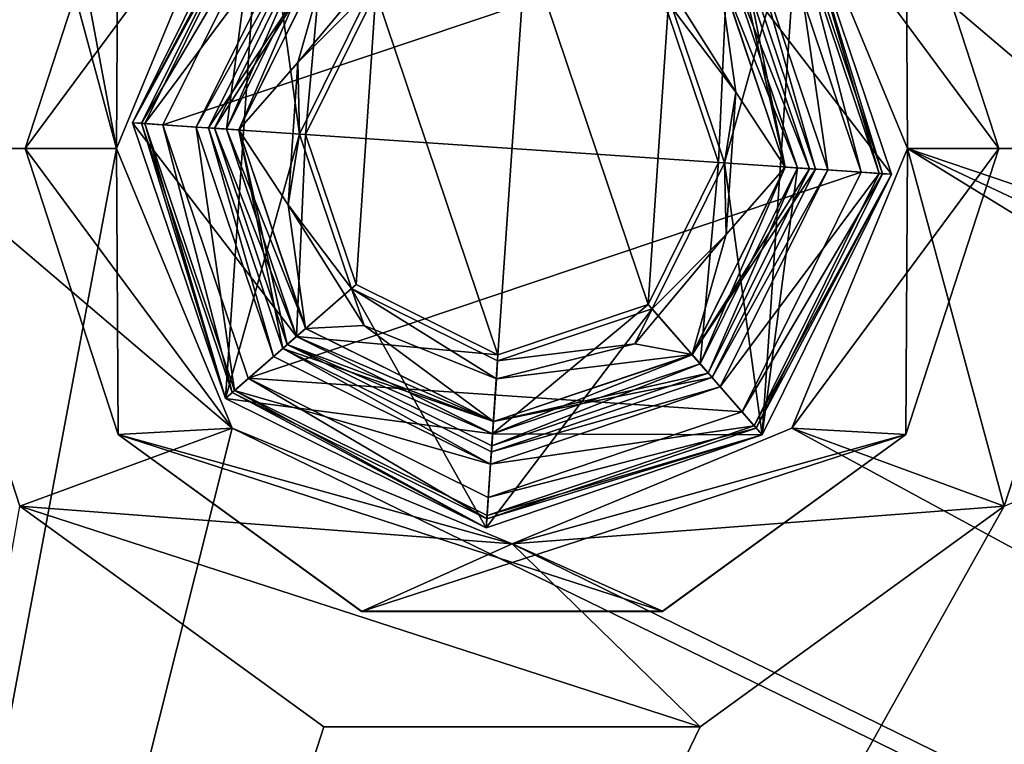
# Model space of a CAD drawing. Header units: millimetres. Extents: x -120 to 80, y -50 to 50.
# Tile 5 of 16: x -63 to -46, y -10 to 2. Entities that reach past the tile are written whole.
import ezdxf

# ---------------------------------------------------------------- set-up
doc = ezdxf.new("R2010")
doc.units = ezdxf.units.MM
doc.header["$LTSCALE"] = 65.185185
for name, color, linetype in [('18', 7, 'CONTINUOUS'), ('19', 7, 'CONTINUOUS'), ('20', 7, 'CONTINUOUS'), ('21', 7, 'CONTINUOUS'), ('22', 7, 'CONTINUOUS'), ('23', 7, 'CONTINUOUS'), ('24', 7, 'CONTINUOUS'), ('25', 7, 'CONTINUOUS'), ('26', 7, 'CONTINUOUS'), ('27', 7, 'CONTINUOUS'), ('28', 7, 'CONTINUOUS'), ('29', 7, 'CONTINUOUS'), ('30', 7, 'CONTINUOUS'), ('31', 7, 'CONTINUOUS'), ('32', 7, 'CONTINUOUS'), ('33', 7, 'CONTINUOUS'), ('34', 7, 'CONTINUOUS'), ('35', 7, 'CONTINUOUS'), ('36', 7, 'CONTINUOUS'), ('37', 7, 'CONTINUOUS'), ('38', 7, 'CONTINUOUS'), ('39', 7, 'CONTINUOUS'), ('40', 7, 'CONTINUOUS'), ('41', 7, 'CONTINUOUS'), ('42', 7, 'CONTINUOUS'), ('43', 7, 'CONTINUOUS'), ('44', 7, 'CONTINUOUS'), ('45', 7, 'CONTINUOUS'), ('46', 7, 'CONTINUOUS'), ('47', 7, 'CONTINUOUS'), ('48', 7, 'CONTINUOUS'), ('49', 7, 'CONTINUOUS'), ('52', 7, 'CONTINUOUS'), ('53', 7, 'CONTINUOUS'), ('59', 7, 'CONTINUOUS'), ('60', 7, 'CONTINUOUS'), ('61', 7, 'CONTINUOUS'), ('62', 7, 'CONTINUOUS'), ('63', 7, 'CONTINUOUS'), ('64', 7, 'CONTINUOUS'), ('65', 7, 'CONTINUOUS'), ('66', 7, 'CONTINUOUS'), ('67', 7, 'CONTINUOUS'), ('68', 7, 'CONTINUOUS'), ('98', 7, 'CONTINUOUS')]:
    doc.layers.add(name, color=color, linetype=linetype)

msp = doc.modelspace()

# ---------------------------------------------------------------- linework, layer by layer
at = {"layer": '18', "linetype": 'CONTINUOUS'}
for points in [[(-58.478, 4.558, 46), (-60.536, 0.41, 46), (-57.919, 3.918, 46), (-58.478, 4.558, 46)], [(-57.919, 3.918, 46), (-60.536, 0.41, 46), (-59.688, 0.353, 46), (-57.919, 3.918, 46)], [(-49.312, -0.353, 46), (-49.942, 3.978, 46), (-50.582, 3.419, 46), (-49.312, -0.353, 46)], [(-48.464, -0.41, 46), (-49.942, 3.978, 46), (-49.312, -0.353, 46), (-48.464, -0.41, 46)], [(-60.536, 0.41, 46), (-59.058, -3.978, 46), (-59.688, 0.353, 46), (-60.536, 0.41, 46)], [(-59.688, 0.353, 46), (-59.058, -3.978, 46), (-58.418, -3.419, 46), (-59.688, 0.353, 46)], [(-48.464, -0.41, 46), (-49.312, -0.353, 46), (-51.081, -3.918, 46), (-48.464, -0.41, 46)], [(-50.522, -4.558, 46), (-48.464, -0.41, 46), (-51.081, -3.918, 46), (-50.522, -4.558, 46)], [(-58.418, -3.419, 46), (-59.058, -3.978, 46), (-54.853, -5.188, 46), (-58.418, -3.419, 46)], [(-59.058, -3.978, 46), (-54.91, -6.036, 46), (-54.853, -5.188, 46), (-59.058, -3.978, 46)], [(-54.853, -5.188, 46), (-50.522, -4.558, 46), (-51.081, -3.918, 46), (-54.853, -5.188, 46)], [(-54.91, -6.036, 46), (-50.522, -4.558, 46), (-54.853, -5.188, 46), (-54.91, -6.036, 46)]]:
    msp.add_3dface(points, dxfattribs=at)
at = {"layer": '19', "linetype": 'CONTINUOUS'}
for points in [[(-57.788, 3.767, 21), (-59.488, 0.339, 21), (-57.461, 3.389, 21), (-57.788, 3.767, 21)], [(-57.461, 3.389, 21), (-59.488, 0.339, 21), (-58.99, 0.305, 21), (-57.461, 3.389, 21)], [(-50.01, -0.305, 21), (-50.733, 3.288, 21), (-51.108, 2.957, 21), (-50.01, -0.305, 21)], [(-49.512, -0.339, 21), (-50.733, 3.288, 21), (-50.01, -0.305, 21), (-49.512, -0.339, 21)], [(-59.488, 0.339, 21), (-58.267, -3.288, 21), (-58.99, 0.305, 21), (-59.488, 0.339, 21)], [(-58.99, 0.305, 21), (-58.267, -3.288, 21), (-57.892, -2.957, 21), (-58.99, 0.305, 21)], [(-51.539, -3.389, 21), (-49.512, -0.339, 21), (-50.01, -0.305, 21), (-51.539, -3.389, 21)], [(-51.212, -3.767, 21), (-49.512, -0.339, 21), (-51.539, -3.389, 21), (-51.212, -3.767, 21)], [(-58.267, -3.288, 21), (-54.805, -4.49, 21), (-57.892, -2.957, 21), (-58.267, -3.288, 21)], [(-58.267, -3.288, 21), (-54.839, -4.988, 21), (-54.805, -4.49, 21), (-58.267, -3.288, 21)], [(-54.805, -4.49, 21), (-51.212, -3.767, 21), (-51.539, -3.389, 21), (-54.805, -4.49, 21)], [(-54.839, -4.988, 21), (-51.212, -3.767, 21), (-54.805, -4.49, 21), (-54.839, -4.988, 21)]]:
    msp.add_3dface(points, dxfattribs=at)
at = {"layer": '20', "linetype": 'CONTINUOUS'}
for points in [[(-58.267, -3.288, 21), (-59.488, 0.339, 21), (-58.267, -3.288, 45.8), (-58.267, -3.288, 21)], [(-58.267, -3.288, 45.8), (-59.488, 0.339, 21), (-59.488, 0.339, 45.8), (-58.267, -3.288, 45.8)], [(-49.512, -0.339, 21), (-51.212, -3.767, 21), (-49.512, -0.339, 45.8), (-49.512, -0.339, 21)], [(-49.512, -0.339, 45.8), (-51.212, -3.767, 21), (-51.212, -3.767, 45.8), (-49.512, -0.339, 45.8)], [(-54.839, -4.988, 21), (-58.267, -3.288, 21), (-54.839, -4.988, 45.8), (-54.839, -4.988, 21)], [(-54.839, -4.988, 45.8), (-58.267, -3.288, 21), (-58.267, -3.288, 45.8), (-54.839, -4.988, 45.8)], [(-51.212, -3.767, 21), (-54.839, -4.988, 21), (-51.212, -3.767, 45.8), (-51.212, -3.767, 21)], [(-51.212, -3.767, 45.8), (-54.839, -4.988, 21), (-54.839, -4.988, 45.8), (-51.212, -3.767, 45.8)]]:
    msp.add_3dface(points, dxfattribs=at)
at = {"layer": '21', "linetype": 'CONTINUOUS'}
for points in [[(-59.488, 0.339, 21), (-57.788, 3.767, 21), (-59.488, 0.339, 45.8), (-59.488, 0.339, 21)], [(-59.488, 0.339, 45.8), (-57.788, 3.767, 21), (-57.788, 3.767, 45.8), (-59.488, 0.339, 45.8)], [(-50.733, 3.288, 21), (-49.512, -0.339, 21), (-50.733, 3.288, 45.8), (-50.733, 3.288, 21)], [(-49.512, -0.339, 21), (-49.512, -0.339, 45.8), (-50.733, 3.288, 45.8), (-49.512, -0.339, 21)]]:
    msp.add_3dface(points, dxfattribs=at)
at = {"layer": '22', "linetype": 'CONTINUOUS'}
for points in [[(-51.108, 2.957, 21), (-52.068, 2.91, 20.707), (-50.822, 0.925, 20.707), (-51.108, 2.957, 21)], [(-50.01, -0.305, 21), (-51.108, 2.957, 21), (-50.822, 0.925, 20.707), (-50.01, -0.305, 21)], [(-52.068, 2.91, 20.707), (-51.863, 2.301, 20), (-50.822, 0.925, 20.707), (-52.068, 2.91, 20.707)], [(-51.863, 2.301, 20), (-51.008, -0.237, 20), (-50.822, 0.925, 20.707), (-51.863, 2.301, 20)], [(-50.822, 0.925, 20.707), (-51.008, -0.237, 20), (-50.981, -1.414, 20.707), (-50.822, 0.925, 20.707)], [(-50.01, -0.305, 21), (-50.822, 0.925, 20.707), (-50.981, -1.414, 20.707), (-50.01, -0.305, 21)], [(-51.008, -0.237, 20), (-52.198, -2.637, 20), (-50.981, -1.414, 20.707), (-51.008, -0.237, 20)], [(-51.539, -3.389, 21), (-50.01, -0.305, 21), (-50.981, -1.414, 20.707), (-51.539, -3.389, 21)], [(-51.539, -3.389, 21), (-50.981, -1.414, 20.707), (-52.484, -3.213, 20.707), (-51.539, -3.389, 21)], [(-50.981, -1.414, 20.707), (-52.198, -2.637, 20), (-52.484, -3.213, 20.707), (-50.981, -1.414, 20.707)], [(-52.198, -2.637, 20), (-54.737, -3.492, 20), (-52.484, -3.213, 20.707), (-52.198, -2.637, 20)], [(-51.539, -3.389, 21), (-52.484, -3.213, 20.707), (-54.757, -3.784, 20.707), (-51.539, -3.389, 21)], [(-52.484, -3.213, 20.707), (-54.737, -3.492, 20), (-54.757, -3.784, 20.707), (-52.484, -3.213, 20.707)], [(-54.805, -4.49, 21), (-51.539, -3.389, 21), (-54.757, -3.784, 20.707), (-54.805, -4.49, 21)]]:
    msp.add_3dface(points, dxfattribs=at)
at = {"layer": '23', "linetype": 'CONTINUOUS'}
for points in [[(-57.461, 3.389, 21), (-58.99, 0.305, 21), (-58.019, 1.414, 20.707), (-57.461, 3.389, 21)], [(-57.461, 3.389, 21), (-58.019, 1.414, 20.707), (-56.516, 3.213, 20.707), (-57.461, 3.389, 21)], [(-58.019, 1.414, 20.707), (-56.802, 2.637, 20), (-56.516, 3.213, 20.707), (-58.019, 1.414, 20.707)], [(-57.992, 0.237, 20), (-56.802, 2.637, 20), (-58.019, 1.414, 20.707), (-57.992, 0.237, 20)], [(-58.99, 0.305, 21), (-58.178, -0.925, 20.707), (-58.019, 1.414, 20.707), (-58.99, 0.305, 21)], [(-58.178, -0.925, 20.707), (-57.992, 0.237, 20), (-58.019, 1.414, 20.707), (-58.178, -0.925, 20.707)], [(-58.99, 0.305, 21), (-57.892, -2.957, 21), (-58.178, -0.925, 20.707), (-58.99, 0.305, 21)], [(-57.137, -2.301, 20), (-57.992, 0.237, 20), (-58.178, -0.925, 20.707), (-57.137, -2.301, 20)], [(-57.892, -2.957, 21), (-56.932, -2.91, 20.707), (-58.178, -0.925, 20.707), (-57.892, -2.957, 21)], [(-56.932, -2.91, 20.707), (-57.137, -2.301, 20), (-58.178, -0.925, 20.707), (-56.932, -2.91, 20.707)], [(-54.757, -3.784, 20.707), (-54.737, -3.492, 20), (-57.137, -2.301, 20), (-54.757, -3.784, 20.707)], [(-54.757, -3.784, 20.707), (-57.137, -2.301, 20), (-56.932, -2.91, 20.707), (-54.757, -3.784, 20.707)], [(-57.892, -2.957, 21), (-54.805, -4.49, 21), (-56.932, -2.91, 20.707), (-57.892, -2.957, 21)], [(-54.805, -4.49, 21), (-54.757, -3.784, 20.707), (-56.932, -2.91, 20.707), (-54.805, -4.49, 21)]]:
    msp.add_3dface(points, dxfattribs=at)
at = {"layer": '24', "linetype": 'CONTINUOUS'}
for points in [[(-57.919, 3.918, 46), (-59.688, 0.353, 46), (-57.788, 3.767, 45.8), (-57.919, 3.918, 46)], [(-59.688, 0.353, 46), (-59.488, 0.339, 45.8), (-57.788, 3.767, 45.8), (-59.688, 0.353, 46)], [(-49.512, -0.339, 45.8), (-50.582, 3.419, 46), (-50.733, 3.288, 45.8), (-49.512, -0.339, 45.8)], [(-49.312, -0.353, 46), (-50.582, 3.419, 46), (-49.512, -0.339, 45.8), (-49.312, -0.353, 46)]]:
    msp.add_3dface(points, dxfattribs=at)
at = {"layer": '25', "linetype": 'CONTINUOUS'}
for points in [[(-59.688, 0.353, 46), (-58.418, -3.419, 46), (-59.488, 0.339, 45.8), (-59.688, 0.353, 46)], [(-58.418, -3.419, 46), (-58.267, -3.288, 45.8), (-59.488, 0.339, 45.8), (-58.418, -3.419, 46)], [(-49.312, -0.353, 46), (-49.512, -0.339, 45.8), (-51.212, -3.767, 45.8), (-49.312, -0.353, 46)], [(-51.081, -3.918, 46), (-49.312, -0.353, 46), (-51.212, -3.767, 45.8), (-51.081, -3.918, 46)], [(-58.418, -3.419, 46), (-54.853, -5.188, 46), (-58.267, -3.288, 45.8), (-58.418, -3.419, 46)], [(-54.853, -5.188, 46), (-54.839, -4.988, 45.8), (-58.267, -3.288, 45.8), (-54.853, -5.188, 46)], [(-51.081, -3.918, 46), (-51.212, -3.767, 45.8), (-54.839, -4.988, 45.8), (-51.081, -3.918, 46)], [(-54.853, -5.188, 46), (-51.081, -3.918, 46), (-54.839, -4.988, 45.8), (-54.853, -5.188, 46)]]:
    msp.add_3dface(points, dxfattribs=at)
at = {"layer": '26', "linetype": 'CONTINUOUS'}
for points in [[(-60.736, 0.424, 45.8), (-58.61, 4.709, 45.8), (-60.736, 0.424, 20), (-60.736, 0.424, 45.8)], [(-60.736, 0.424, 20), (-58.61, 4.709, 45.8), (-58.61, 4.709, 20), (-60.736, 0.424, 20)], [(-48.264, -0.424, 45.8), (-48.264, -0.424, 20), (-49.791, 4.11, 20), (-48.264, -0.424, 45.8)], [(-49.791, 4.11, 45.8), (-48.264, -0.424, 45.8), (-49.791, 4.11, 20), (-49.791, 4.11, 45.8)]]:
    msp.add_3dface(points, dxfattribs=at)
at = {"layer": '27', "linetype": 'CONTINUOUS'}
for points in [[(-60.736, 0.424, 45.8), (-60.736, 0.424, 20), (-59.209, -4.11, 20), (-60.736, 0.424, 45.8)], [(-59.209, -4.11, 45.8), (-60.736, 0.424, 45.8), (-59.209, -4.11, 20), (-59.209, -4.11, 45.8)], [(-48.264, -0.424, 20), (-48.264, -0.424, 45.8), (-50.39, -4.709, 45.8), (-48.264, -0.424, 20)], [(-48.264, -0.424, 20), (-50.39, -4.709, 45.8), (-50.39, -4.709, 20), (-48.264, -0.424, 20)], [(-54.924, -6.236, 45.8), (-59.209, -4.11, 45.8), (-54.924, -6.236, 20), (-54.924, -6.236, 45.8)], [(-54.924, -6.236, 20), (-59.209, -4.11, 45.8), (-59.209, -4.11, 20), (-54.924, -6.236, 20)], [(-50.39, -4.709, 45.8), (-54.924, -6.236, 45.8), (-50.39, -4.709, 20), (-50.39, -4.709, 45.8)], [(-50.39, -4.709, 20), (-54.924, -6.236, 45.8), (-54.924, -6.236, 20), (-50.39, -4.709, 20)]]:
    msp.add_3dface(points, dxfattribs=at)
at = {"layer": '28', "linetype": 'CONTINUOUS'}
for points in [[(-58.478, 4.558, 46), (-58.61, 4.709, 45.8), (-60.736, 0.424, 45.8), (-58.478, 4.558, 46)], [(-60.536, 0.41, 46), (-58.478, 4.558, 46), (-60.736, 0.424, 45.8), (-60.536, 0.41, 46)], [(-49.942, 3.978, 46), (-48.464, -0.41, 46), (-49.791, 4.11, 45.8), (-49.942, 3.978, 46)], [(-48.464, -0.41, 46), (-48.264, -0.424, 45.8), (-49.791, 4.11, 45.8), (-48.464, -0.41, 46)]]:
    msp.add_3dface(points, dxfattribs=at)
at = {"layer": '29', "linetype": 'CONTINUOUS'}
for points in [[(-60.536, 0.41, 46), (-60.736, 0.424, 45.8), (-59.209, -4.11, 45.8), (-60.536, 0.41, 46)], [(-59.058, -3.978, 46), (-60.536, 0.41, 46), (-59.209, -4.11, 45.8), (-59.058, -3.978, 46)], [(-48.464, -0.41, 46), (-50.522, -4.558, 46), (-48.264, -0.424, 45.8), (-48.464, -0.41, 46)], [(-48.264, -0.424, 45.8), (-50.522, -4.558, 46), (-50.39, -4.709, 45.8), (-48.264, -0.424, 45.8)], [(-59.058, -3.978, 46), (-59.209, -4.11, 45.8), (-54.924, -6.236, 45.8), (-59.058, -3.978, 46)], [(-54.91, -6.036, 46), (-59.058, -3.978, 46), (-54.924, -6.236, 45.8), (-54.91, -6.036, 46)], [(-50.522, -4.558, 46), (-54.91, -6.036, 46), (-50.39, -4.709, 45.8), (-50.522, -4.558, 46)], [(-54.91, -6.036, 46), (-54.924, -6.236, 45.8), (-50.39, -4.709, 45.8), (-54.91, -6.036, 46)]]:
    msp.add_3dface(points, dxfattribs=at)
at = {"layer": '30', "linetype": 'CONTINUOUS'}
for points in [[(-60.736, 0.424, 20), (-58.61, 4.709, 20), (-59.209, -4.11, 20), (-60.736, 0.424, 20)], [(-58.61, 4.709, 20), (-57.992, 0.237, 20), (-59.209, -4.11, 20), (-58.61, 4.709, 20)], [(-56.802, 2.637, 20), (-57.992, 0.237, 20), (-58.61, 4.709, 20), (-56.802, 2.637, 20)], [(-51.008, -0.237, 20), (-51.863, 2.301, 20), (-49.791, 4.11, 20), (-51.008, -0.237, 20)], [(-51.008, -0.237, 20), (-49.791, 4.11, 20), (-50.39, -4.709, 20), (-51.008, -0.237, 20)], [(-49.791, 4.11, 20), (-48.264, -0.424, 20), (-50.39, -4.709, 20), (-49.791, 4.11, 20)], [(-57.992, 0.237, 20), (-57.137, -2.301, 20), (-59.209, -4.11, 20), (-57.992, 0.237, 20)], [(-52.198, -2.637, 20), (-51.008, -0.237, 20), (-50.39, -4.709, 20), (-52.198, -2.637, 20)], [(-57.137, -2.301, 20), (-54.924, -6.236, 20), (-59.209, -4.11, 20), (-57.137, -2.301, 20)], [(-57.137, -2.301, 20), (-54.737, -3.492, 20), (-54.924, -6.236, 20), (-57.137, -2.301, 20)], [(-54.737, -3.492, 20), (-52.198, -2.637, 20), (-54.924, -6.236, 20), (-54.737, -3.492, 20)], [(-52.198, -2.637, 20), (-50.39, -4.709, 20), (-54.924, -6.236, 20), (-52.198, -2.637, 20)]]:
    msp.add_3dface(points, dxfattribs=at)
at = {"layer": '31', "linetype": 'CONTINUOUS'}
for points in [[(-59.389, 0.332, 37.5), (-57.722, 3.692, 37.5), (-59.389, 0.332, 32.7), (-59.389, 0.332, 37.5)], [(-59.389, 0.332, 32.7), (-57.722, 3.692, 37.5), (-57.722, 3.692, 32.7), (-59.389, 0.332, 32.7)], [(-50.808, 3.222, 37.5), (-49.611, -0.332, 37.5), (-50.808, 3.222, 32.7), (-50.808, 3.222, 37.5)], [(-50.808, 3.222, 32.7), (-49.611, -0.332, 37.5), (-49.611, -0.332, 32.7), (-50.808, 3.222, 32.7)]]:
    msp.add_3dface(points, dxfattribs=at)
at = {"layer": '32', "linetype": 'CONTINUOUS'}
for points in [[(-59.189, 0.319, 32.5), (-57.59, 3.541, 32.5), (-57.892, 0.231, 32.5), (-59.189, 0.319, 32.5)], [(-57.892, 0.231, 32.5), (-57.59, 3.541, 32.5), (-56.736, 2.562, 32.5), (-57.892, 0.231, 32.5)], [(-50.959, 3.09, 32.5), (-51.108, -0.231, 32.5), (-51.938, 2.236, 32.5), (-50.959, 3.09, 32.5)], [(-50.959, 3.09, 32.5), (-49.811, -0.319, 32.5), (-51.108, -0.231, 32.5), (-50.959, 3.09, 32.5)], [(-58.041, -3.09, 32.5), (-59.189, 0.319, 32.5), (-57.892, 0.231, 32.5), (-58.041, -3.09, 32.5)], [(-57.062, -2.236, 32.5), (-58.041, -3.09, 32.5), (-57.892, 0.231, 32.5), (-57.062, -2.236, 32.5)], [(-51.108, -0.231, 32.5), (-51.41, -3.541, 32.5), (-52.264, -2.562, 32.5), (-51.108, -0.231, 32.5)], [(-49.811, -0.319, 32.5), (-51.41, -3.541, 32.5), (-51.108, -0.231, 32.5), (-49.811, -0.319, 32.5)], [(-54.731, -3.392, 32.5), (-58.041, -3.09, 32.5), (-57.062, -2.236, 32.5), (-54.731, -3.392, 32.5)], [(-51.41, -3.541, 32.5), (-54.819, -4.689, 32.5), (-52.264, -2.562, 32.5), (-51.41, -3.541, 32.5)], [(-52.264, -2.562, 32.5), (-54.819, -4.689, 32.5), (-54.731, -3.392, 32.5), (-52.264, -2.562, 32.5)], [(-54.819, -4.689, 32.5), (-58.041, -3.09, 32.5), (-54.731, -3.392, 32.5), (-54.819, -4.689, 32.5)]]:
    msp.add_3dface(points, dxfattribs=at)
at = {"layer": '33', "linetype": 'CONTINUOUS'}
for points in [[(-59.389, 0.332, 37.5), (-59.389, 0.332, 32.7), (-58.192, -3.222, 32.7), (-59.389, 0.332, 37.5)], [(-59.389, 0.332, 37.5), (-58.192, -3.222, 32.7), (-58.192, -3.222, 37.5), (-59.389, 0.332, 37.5)], [(-49.611, -0.332, 32.7), (-49.611, -0.332, 37.5), (-51.278, -3.692, 37.5), (-49.611, -0.332, 32.7)], [(-51.278, -3.692, 32.7), (-49.611, -0.332, 32.7), (-51.278, -3.692, 37.5), (-51.278, -3.692, 32.7)], [(-58.192, -3.222, 32.7), (-54.832, -4.889, 32.7), (-58.192, -3.222, 37.5), (-58.192, -3.222, 32.7)], [(-58.192, -3.222, 37.5), (-54.832, -4.889, 32.7), (-54.832, -4.889, 37.5), (-58.192, -3.222, 37.5)], [(-54.832, -4.889, 32.7), (-51.278, -3.692, 32.7), (-54.832, -4.889, 37.5), (-54.832, -4.889, 32.7)], [(-54.832, -4.889, 37.5), (-51.278, -3.692, 32.7), (-51.278, -3.692, 37.5), (-54.832, -4.889, 37.5)]]:
    msp.add_3dface(points, dxfattribs=at)
at = {"layer": '34', "linetype": 'CONTINUOUS'}
for points in [[(-59.389, 0.332, 32.7), (-57.722, 3.692, 32.7), (-59.189, 0.319, 32.5), (-59.389, 0.332, 32.7)], [(-57.722, 3.692, 32.7), (-57.59, 3.541, 32.5), (-59.189, 0.319, 32.5), (-57.722, 3.692, 32.7)], [(-50.808, 3.222, 32.7), (-49.611, -0.332, 32.7), (-50.959, 3.09, 32.5), (-50.808, 3.222, 32.7)], [(-49.611, -0.332, 32.7), (-49.811, -0.319, 32.5), (-50.959, 3.09, 32.5), (-49.611, -0.332, 32.7)]]:
    msp.add_3dface(points, dxfattribs=at)
at = {"layer": '35', "linetype": 'CONTINUOUS'}
for points in [[(-59.389, 0.332, 32.7), (-59.189, 0.319, 32.5), (-58.041, -3.09, 32.5), (-59.389, 0.332, 32.7)], [(-59.389, 0.332, 32.7), (-58.041, -3.09, 32.5), (-58.192, -3.222, 32.7), (-59.389, 0.332, 32.7)], [(-51.41, -3.541, 32.5), (-49.811, -0.319, 32.5), (-51.278, -3.692, 32.7), (-51.41, -3.541, 32.5)], [(-49.811, -0.319, 32.5), (-49.611, -0.332, 32.7), (-51.278, -3.692, 32.7), (-49.811, -0.319, 32.5)], [(-58.041, -3.09, 32.5), (-54.819, -4.689, 32.5), (-58.192, -3.222, 32.7), (-58.041, -3.09, 32.5)], [(-54.819, -4.689, 32.5), (-54.832, -4.889, 32.7), (-58.192, -3.222, 32.7), (-54.819, -4.689, 32.5)], [(-54.819, -4.689, 32.5), (-51.41, -3.541, 32.5), (-54.832, -4.889, 32.7), (-54.819, -4.689, 32.5)], [(-51.41, -3.541, 32.5), (-51.278, -3.692, 32.7), (-54.832, -4.889, 32.7), (-51.41, -3.541, 32.5)]]:
    msp.add_3dface(points, dxfattribs=at)
at = {"layer": '36', "linetype": 'CONTINUOUS'}
for points in [[(-58.285, 4.329, 56.5), (-60.237, 0.39, 56.5), (-50.164, 3.777, 56.5), (-58.285, 4.329, 56.5)], [(-60.237, 0.39, 56.5), (-48.763, -0.39, 56.5), (-50.164, 3.777, 56.5), (-60.237, 0.39, 56.5)], [(-58.836, -3.777, 56.5), (-48.763, -0.39, 56.5), (-60.237, 0.39, 56.5), (-58.836, -3.777, 56.5)], [(-50.715, -4.329, 56.5), (-48.763, -0.39, 56.5), (-58.836, -3.777, 56.5), (-50.715, -4.329, 56.5)], [(-54.89, -5.737, 56.5), (-50.715, -4.329, 56.5), (-58.836, -3.777, 56.5), (-54.89, -5.737, 56.5)]]:
    msp.add_3dface(points, dxfattribs=at)
at = {"layer": '37', "linetype": 'CONTINUOUS'}
for points in [[(-60.736, 0.424, 46.5), (-60.736, 0.424, 56), (-58.61, 4.709, 56), (-60.736, 0.424, 46.5)], [(-58.61, 4.709, 46.5), (-60.736, 0.424, 46.5), (-58.61, 4.709, 56), (-58.61, 4.709, 46.5)], [(-48.264, -0.424, 56), (-49.791, 4.109, 46.5), (-49.791, 4.11, 56), (-48.264, -0.424, 56)], [(-48.264, -0.424, 46.5), (-49.791, 4.109, 46.5), (-48.264, -0.424, 56), (-48.264, -0.424, 46.5)]]:
    msp.add_3dface(points, dxfattribs=at)
at = {"layer": '38', "linetype": 'CONTINUOUS'}
for points in [[(-60.736, 0.424, 46.5), (-58.61, 4.709, 46.5), (-59.189, 0.319, 46.5), (-60.736, 0.424, 46.5)], [(-59.189, 0.319, 46.5), (-58.61, 4.709, 46.5), (-57.59, 3.541, 46.5), (-59.189, 0.319, 46.5)], [(-49.791, 4.109, 46.5), (-48.264, -0.424, 46.5), (-50.959, 3.09, 46.5), (-49.791, 4.109, 46.5)], [(-50.959, 3.09, 46.5), (-48.264, -0.424, 46.5), (-49.811, -0.319, 46.5), (-50.959, 3.09, 46.5)], [(-59.209, -4.109, 46.5), (-60.736, 0.424, 46.5), (-58.041, -3.09, 46.5), (-59.209, -4.109, 46.5)], [(-60.736, 0.424, 46.5), (-59.189, 0.319, 46.5), (-58.041, -3.09, 46.5), (-60.736, 0.424, 46.5)], [(-49.811, -0.319, 46.5), (-50.39, -4.709, 46.5), (-51.41, -3.541, 46.5), (-49.811, -0.319, 46.5)], [(-48.264, -0.424, 46.5), (-50.39, -4.709, 46.5), (-49.811, -0.319, 46.5), (-48.264, -0.424, 46.5)], [(-54.819, -4.689, 46.5), (-59.209, -4.109, 46.5), (-58.041, -3.09, 46.5), (-54.819, -4.689, 46.5)], [(-51.41, -3.541, 46.5), (-50.39, -4.709, 46.5), (-54.819, -4.689, 46.5), (-51.41, -3.541, 46.5)], [(-54.924, -6.236, 46.5), (-59.209, -4.109, 46.5), (-54.819, -4.689, 46.5), (-54.924, -6.236, 46.5)], [(-50.39, -4.709, 46.5), (-54.924, -6.236, 46.5), (-54.819, -4.689, 46.5), (-50.39, -4.709, 46.5)]]:
    msp.add_3dface(points, dxfattribs=at)
at = {"layer": '39', "linetype": 'CONTINUOUS'}
for points in [[(-60.736, 0.424, 56), (-60.736, 0.424, 46.5), (-59.209, -4.109, 46.5), (-60.736, 0.424, 56)], [(-60.736, 0.424, 56), (-59.209, -4.109, 46.5), (-59.209, -4.11, 56), (-60.736, 0.424, 56)], [(-48.264, -0.424, 46.5), (-48.264, -0.424, 56), (-50.39, -4.709, 56), (-48.264, -0.424, 46.5)], [(-50.39, -4.709, 46.5), (-48.264, -0.424, 46.5), (-50.39, -4.709, 56), (-50.39, -4.709, 46.5)], [(-59.209, -4.109, 46.5), (-54.924, -6.236, 46.5), (-59.209, -4.11, 56), (-59.209, -4.109, 46.5)], [(-59.209, -4.11, 56), (-54.924, -6.236, 46.5), (-54.924, -6.236, 56), (-59.209, -4.11, 56)], [(-54.924, -6.236, 46.5), (-50.39, -4.709, 46.5), (-54.924, -6.236, 56), (-54.924, -6.236, 46.5)], [(-54.924, -6.236, 56), (-50.39, -4.709, 46.5), (-50.39, -4.709, 56), (-54.924, -6.236, 56)]]:
    msp.add_3dface(points, dxfattribs=at)
at = {"layer": '40', "linetype": 'CONTINUOUS'}
for points in [[(-58.61, 4.709, 56), (-60.736, 0.424, 56), (-58.513, 4.599, 56.354), (-58.61, 4.709, 56)], [(-58.513, 4.599, 56.354), (-60.736, 0.424, 56), (-60.59, 0.414, 56.354), (-58.513, 4.599, 56.354)], [(-58.285, 4.329, 56.5), (-58.513, 4.599, 56.354), (-60.59, 0.414, 56.354), (-58.285, 4.329, 56.5)], [(-60.237, 0.39, 56.5), (-58.285, 4.329, 56.5), (-60.59, 0.414, 56.354), (-60.237, 0.39, 56.5)], [(-48.41, -0.414, 56.354), (-49.791, 4.11, 56), (-49.901, 4.013, 56.354), (-48.41, -0.414, 56.354)], [(-48.264, -0.424, 56), (-49.791, 4.11, 56), (-48.41, -0.414, 56.354), (-48.264, -0.424, 56)], [(-50.164, 3.777, 56.5), (-48.763, -0.39, 56.5), (-49.901, 4.013, 56.354), (-50.164, 3.777, 56.5)], [(-48.763, -0.39, 56.5), (-48.41, -0.414, 56.354), (-49.901, 4.013, 56.354), (-48.763, -0.39, 56.5)]]:
    msp.add_3dface(points, dxfattribs=at)
at = {"layer": '41', "linetype": 'CONTINUOUS'}
for points in [[(-60.736, 0.424, 56), (-59.209, -4.11, 56), (-60.59, 0.414, 56.354), (-60.736, 0.424, 56)], [(-60.237, 0.39, 56.5), (-60.59, 0.414, 56.354), (-59.099, -4.013, 56.354), (-60.237, 0.39, 56.5)], [(-60.59, 0.414, 56.354), (-59.209, -4.11, 56), (-59.099, -4.013, 56.354), (-60.59, 0.414, 56.354)], [(-58.836, -3.777, 56.5), (-60.237, 0.39, 56.5), (-59.099, -4.013, 56.354), (-58.836, -3.777, 56.5)], [(-48.763, -0.39, 56.5), (-50.715, -4.329, 56.5), (-48.41, -0.414, 56.354), (-48.763, -0.39, 56.5)], [(-48.41, -0.414, 56.354), (-50.715, -4.329, 56.5), (-50.487, -4.599, 56.354), (-48.41, -0.414, 56.354)], [(-48.264, -0.424, 56), (-48.41, -0.414, 56.354), (-50.487, -4.599, 56.354), (-48.264, -0.424, 56)], [(-50.39, -4.709, 56), (-48.264, -0.424, 56), (-50.487, -4.599, 56.354), (-50.39, -4.709, 56)], [(-58.836, -3.777, 56.5), (-59.099, -4.013, 56.354), (-54.914, -6.09, 56.354), (-58.836, -3.777, 56.5)], [(-54.89, -5.737, 56.5), (-58.836, -3.777, 56.5), (-54.914, -6.09, 56.354), (-54.89, -5.737, 56.5)], [(-59.209, -4.11, 56), (-54.924, -6.236, 56), (-59.099, -4.013, 56.354), (-59.209, -4.11, 56)], [(-59.099, -4.013, 56.354), (-54.924, -6.236, 56), (-54.914, -6.09, 56.354), (-59.099, -4.013, 56.354)], [(-50.715, -4.329, 56.5), (-54.89, -5.737, 56.5), (-50.487, -4.599, 56.354), (-50.715, -4.329, 56.5)], [(-54.89, -5.737, 56.5), (-54.914, -6.09, 56.354), (-50.487, -4.599, 56.354), (-54.89, -5.737, 56.5)], [(-54.914, -6.09, 56.354), (-50.39, -4.709, 56), (-50.487, -4.599, 56.354), (-54.914, -6.09, 56.354)], [(-54.924, -6.236, 56), (-50.39, -4.709, 56), (-54.914, -6.09, 56.354), (-54.924, -6.236, 56)]]:
    msp.add_3dface(points, dxfattribs=at)
at = {"layer": '42', "linetype": 'CONTINUOUS'}
for points in [[(-57.892, 0.231, 32.5), (-56.736, 2.562, 32.5), (-57.892, 0.231, 20), (-57.892, 0.231, 32.5)], [(-57.892, 0.231, 20), (-56.736, 2.562, 32.5), (-56.735, 2.562, 20), (-57.892, 0.231, 20)], [(-51.938, 2.236, 32.5), (-51.108, -0.231, 32.5), (-51.939, 2.236, 20), (-51.938, 2.236, 32.5)], [(-51.108, -0.231, 32.5), (-51.108, -0.231, 20), (-51.939, 2.236, 20), (-51.108, -0.231, 32.5)]]:
    msp.add_3dface(points, dxfattribs=at)
at = {"layer": '43', "linetype": 'CONTINUOUS'}
for points in [[(-57.062, -2.236, 32.5), (-57.892, 0.231, 32.5), (-57.061, -2.236, 20), (-57.062, -2.236, 32.5)], [(-57.892, 0.231, 32.5), (-57.892, 0.231, 20), (-57.061, -2.236, 20), (-57.892, 0.231, 32.5)], [(-51.108, -0.231, 20), (-52.264, -2.562, 32.5), (-52.265, -2.562, 20), (-51.108, -0.231, 20)], [(-51.108, -0.231, 32.5), (-52.264, -2.562, 32.5), (-51.108, -0.231, 20), (-51.108, -0.231, 32.5)], [(-54.731, -3.392, 32.5), (-57.062, -2.236, 32.5), (-54.731, -3.392, 20), (-54.731, -3.392, 32.5)], [(-54.731, -3.392, 20), (-57.062, -2.236, 32.5), (-57.061, -2.236, 20), (-54.731, -3.392, 20)], [(-52.264, -2.562, 32.5), (-54.731, -3.392, 32.5), (-52.265, -2.562, 20), (-52.264, -2.562, 32.5)], [(-52.265, -2.562, 20), (-54.731, -3.392, 32.5), (-54.731, -3.392, 20), (-52.265, -2.562, 20)]]:
    msp.add_3dface(points, dxfattribs=at)
at = {"layer": '44', "linetype": 'CONTINUOUS'}
for points in [[(-58.99, 0.305, 46.3), (-57.459, 3.39, 46.3), (-58.99, 0.305, 37.5), (-58.99, 0.305, 46.3)], [(-58.99, 0.305, 37.5), (-57.459, 3.39, 46.3), (-57.459, 3.39, 37.5), (-58.99, 0.305, 37.5)], [(-51.11, 2.959, 46.3), (-50.01, -0.305, 46.3), (-51.109, 2.959, 37.5), (-51.11, 2.959, 46.3)], [(-51.109, 2.959, 37.5), (-50.01, -0.305, 46.3), (-50.01, -0.305, 37.5), (-51.109, 2.959, 37.5)]]:
    msp.add_3dface(points, dxfattribs=at)
at = {"layer": '45', "linetype": 'CONTINUOUS'}
for points in [[(-57.722, 3.692, 37.5), (-59.389, 0.332, 37.5), (-57.459, 3.39, 37.5), (-57.722, 3.692, 37.5)], [(-59.389, 0.332, 37.5), (-58.99, 0.305, 37.5), (-57.459, 3.39, 37.5), (-59.389, 0.332, 37.5)], [(-50.808, 3.222, 37.5), (-51.109, 2.959, 37.5), (-50.01, -0.305, 37.5), (-50.808, 3.222, 37.5)], [(-49.611, -0.332, 37.5), (-50.808, 3.222, 37.5), (-50.01, -0.305, 37.5), (-49.611, -0.332, 37.5)], [(-59.389, 0.332, 37.5), (-58.192, -3.222, 37.5), (-58.99, 0.305, 37.5), (-59.389, 0.332, 37.5)], [(-58.99, 0.305, 37.5), (-58.192, -3.222, 37.5), (-57.891, -2.959, 37.5), (-58.99, 0.305, 37.5)], [(-49.611, -0.332, 37.5), (-50.01, -0.305, 37.5), (-51.541, -3.39, 37.5), (-49.611, -0.332, 37.5)], [(-51.278, -3.692, 37.5), (-49.611, -0.332, 37.5), (-51.541, -3.39, 37.5), (-51.278, -3.692, 37.5)], [(-57.891, -2.959, 37.5), (-58.192, -3.222, 37.5), (-54.805, -4.49, 37.5), (-57.891, -2.959, 37.5)], [(-58.192, -3.222, 37.5), (-54.832, -4.889, 37.5), (-54.805, -4.49, 37.5), (-58.192, -3.222, 37.5)], [(-54.805, -4.49, 37.5), (-51.278, -3.692, 37.5), (-51.541, -3.39, 37.5), (-54.805, -4.49, 37.5)], [(-54.832, -4.889, 37.5), (-51.278, -3.692, 37.5), (-54.805, -4.49, 37.5), (-54.832, -4.889, 37.5)]]:
    msp.add_3dface(points, dxfattribs=at)
at = {"layer": '46', "linetype": 'CONTINUOUS'}
for points in [[(-58.99, 0.305, 46.3), (-58.99, 0.305, 37.5), (-57.891, -2.959, 37.5), (-58.99, 0.305, 46.3)], [(-58.99, 0.305, 46.3), (-57.891, -2.959, 37.5), (-57.89, -2.959, 46.3), (-58.99, 0.305, 46.3)], [(-50.01, -0.305, 37.5), (-50.01, -0.305, 46.3), (-51.541, -3.39, 46.3), (-50.01, -0.305, 37.5)], [(-51.541, -3.39, 37.5), (-50.01, -0.305, 37.5), (-51.541, -3.39, 46.3), (-51.541, -3.39, 37.5)], [(-57.891, -2.959, 37.5), (-54.805, -4.49, 37.5), (-57.89, -2.959, 46.3), (-57.891, -2.959, 37.5)], [(-57.89, -2.959, 46.3), (-54.805, -4.49, 37.5), (-54.805, -4.49, 46.3), (-57.89, -2.959, 46.3)], [(-54.805, -4.49, 37.5), (-51.541, -3.39, 37.5), (-54.805, -4.49, 46.3), (-54.805, -4.49, 37.5)], [(-54.805, -4.49, 46.3), (-51.541, -3.39, 37.5), (-51.541, -3.39, 46.3), (-54.805, -4.49, 46.3)]]:
    msp.add_3dface(points, dxfattribs=at)
at = {"layer": '47', "linetype": 'CONTINUOUS'}
for points in [[(-59.189, 0.319, 46.5), (-57.59, 3.541, 46.5), (-58.99, 0.305, 46.3), (-59.189, 0.319, 46.5)], [(-57.59, 3.541, 46.5), (-57.459, 3.39, 46.3), (-58.99, 0.305, 46.3), (-57.59, 3.541, 46.5)], [(-50.959, 3.09, 46.5), (-49.811, -0.319, 46.5), (-51.11, 2.959, 46.3), (-50.959, 3.09, 46.5)], [(-49.811, -0.319, 46.5), (-50.01, -0.305, 46.3), (-51.11, 2.959, 46.3), (-49.811, -0.319, 46.5)]]:
    msp.add_3dface(points, dxfattribs=at)
at = {"layer": '48', "linetype": 'CONTINUOUS'}
for points in [[(-58.041, -3.09, 46.5), (-59.189, 0.319, 46.5), (-57.89, -2.959, 46.3), (-58.041, -3.09, 46.5)], [(-59.189, 0.319, 46.5), (-58.99, 0.305, 46.3), (-57.89, -2.959, 46.3), (-59.189, 0.319, 46.5)], [(-50.01, -0.305, 46.3), (-51.41, -3.541, 46.5), (-51.541, -3.39, 46.3), (-50.01, -0.305, 46.3)], [(-49.811, -0.319, 46.5), (-51.41, -3.541, 46.5), (-50.01, -0.305, 46.3), (-49.811, -0.319, 46.5)], [(-58.041, -3.09, 46.5), (-57.89, -2.959, 46.3), (-54.805, -4.49, 46.3), (-58.041, -3.09, 46.5)], [(-54.819, -4.689, 46.5), (-58.041, -3.09, 46.5), (-54.805, -4.49, 46.3), (-54.819, -4.689, 46.5)], [(-51.41, -3.541, 46.5), (-54.819, -4.689, 46.5), (-51.541, -3.39, 46.3), (-51.41, -3.541, 46.5)], [(-54.819, -4.689, 46.5), (-54.805, -4.49, 46.3), (-51.541, -3.39, 46.3), (-54.819, -4.689, 46.5)]]:
    msp.add_3dface(points, dxfattribs=at)
at = {"layer": '49', "linetype": 'CONTINUOUS'}
for points in [[(-56.735, 2.562, 20), (-54.269, 3.392, 20), (-54.731, -3.392, 20), (-56.735, 2.562, 20)], [(-54.269, 3.392, 20), (-52.265, -2.562, 20), (-54.731, -3.392, 20), (-54.269, 3.392, 20)], [(-54.269, 3.392, 20), (-51.939, 2.236, 20), (-52.265, -2.562, 20), (-54.269, 3.392, 20)], [(-57.892, 0.231, 20), (-56.735, 2.562, 20), (-57.061, -2.236, 20), (-57.892, 0.231, 20)], [(-56.735, 2.562, 20), (-54.731, -3.392, 20), (-57.061, -2.236, 20), (-56.735, 2.562, 20)], [(-51.939, 2.236, 20), (-51.108, -0.231, 20), (-52.265, -2.562, 20), (-51.939, 2.236, 20)]]:
    msp.add_3dface(points, dxfattribs=at)
at = {"layer": '52', "linetype": 'CONTINUOUS'}
for points in [[(-48, 0, 27), (-49.904, 4.596, 27), (-48, 0, 26), (-48, 0, 27)], [(-48, 0, 26), (-49.904, 4.596, 27), (-49.904, 4.596, 26), (-48, 0, 26)], [(-49.904, -4.596, 27), (-48, 0, 27), (-49.904, -4.596, 26), (-49.904, -4.596, 27)], [(-49.904, -4.596, 26), (-48, 0, 27), (-48, 0, 26), (-49.904, -4.596, 26)], [(-54.5, -6.5, 27), (-49.904, -4.596, 27), (-54.5, -6.5, 26), (-54.5, -6.5, 27)], [(-54.5, -6.5, 26), (-49.904, -4.596, 27), (-49.904, -4.596, 26), (-54.5, -6.5, 26)]]:
    msp.add_3dface(points, dxfattribs=at)
at = {"layer": '53', "linetype": 'CONTINUOUS'}
for points in [[(-61, 0, 26), (-59.096, 4.596, 26), (-61, 0, 27), (-61, 0, 26)], [(-61, 0, 27), (-59.096, 4.596, 26), (-59.096, 4.596, 27), (-61, 0, 27)], [(-59.096, -4.596, 26), (-61, 0, 26), (-59.096, -4.596, 27), (-59.096, -4.596, 26)], [(-59.096, -4.596, 27), (-61, 0, 26), (-61, 0, 27), (-59.096, -4.596, 27)], [(-54.5, -6.5, 27), (-54.5, -6.5, 26), (-59.096, -4.596, 26), (-54.5, -6.5, 27)], [(-54.5, -6.5, 27), (-59.096, -4.596, 26), (-59.096, -4.596, 27), (-54.5, -6.5, 27)]]:
    msp.add_3dface(points, dxfattribs=at)
at = {"layer": '59', "linetype": 'CONTINUOUS'}
for points in [[(-70, -48, 26), (-27.427, 2, 26), (-27.427, -2, 26), (-70, -48, 26)], [(-27.427, 2, 26), (-70, -48, 26), (-46.41, -5.878, 26), (-27.427, 2, 26)], [(-22.938, -15.169, 26), (-70, -48, 26), (-27.427, -2, 26), (-22.938, -15.169, 26)], [(-46.41, -5.878, 26), (-70, -48, 26), (-51.409, -9.51, 26), (-46.41, -5.878, 26)], [(-57.591, -9.51, 26), (-70, -48, 26), (-62.59, -5.878, 26), (-57.591, -9.51, 26)], [(-51.409, -9.51, 26), (-70, -48, 26), (-57.591, -9.51, 26), (-51.409, -9.51, 26)]]:
    msp.add_3dface(points, dxfattribs=at)
at = {"layer": '60', "linetype": 'CONTINUOUS'}
for points in [[(-20.5, 0, 27), (-17.753, 10.25, 27), (-70, 48, 27), (-20.5, 0, 27)], [(-49.904, 4.596, 27), (-20.5, 0, 27), (-70, 48, 27), (-49.904, 4.596, 27)], [(-61, 0, 27), (-59.096, 4.596, 27), (-70, 48, 27), (-61, 0, 27)], [(-70, -48, 27), (-61, 0, 27), (-70, 48, 27), (-70, -48, 27)], [(-20.5, 0, 27), (-49.904, 4.596, 27), (-48, 0, 27), (-20.5, 0, 27)], [(-59.096, -4.596, 27), (-61, 0, 27), (-70, -48, 27), (-59.096, -4.596, 27)], [(-48, 0, 27), (-49.904, -4.596, 27), (30, -48, 27), (-48, 0, 27)], [(-10.25, -17.753, 27), (-17.753, -10.25, 27), (-48, 0, 27), (-10.25, -17.753, 27)], [(-10.25, -17.753, 27), (-48, 0, 27), (30, -48, 27), (-10.25, -17.753, 27)], [(-17.753, -10.25, 27), (-20.5, 0, 27), (-48, 0, 27), (-17.753, -10.25, 27)], [(-59.096, -4.596, 27), (-70, -48, 27), (30, -48, 27), (-59.096, -4.596, 27)], [(-54.5, -6.5, 27), (-59.096, -4.596, 27), (30, -48, 27), (-54.5, -6.5, 27)], [(-49.904, -4.596, 27), (-54.5, -6.5, 27), (30, -48, 27), (-49.904, -4.596, 27)]]:
    msp.add_3dface(points, dxfattribs=at)
at = {"layer": '61', "linetype": 'CONTINUOUS'}
for points in [[(-62.5, 0, 26), (-60.972, -4.702, 26), (-62.5, 0, 23.8), (-62.5, 0, 26)], [(-62.5, 0, 23.8), (-60.972, -4.702, 26), (-60.972, -4.702, 23.8), (-62.5, 0, 23.8)], [(-48.028, -4.702, 26), (-46.5, 0, 26), (-48.028, -4.702, 23.8), (-48.028, -4.702, 26)], [(-48.028, -4.702, 23.8), (-46.5, 0, 26), (-46.5, 0, 23.8), (-48.028, -4.702, 23.8)], [(-60.972, -4.702, 26), (-56.972, -7.608, 26), (-60.972, -4.702, 23.8), (-60.972, -4.702, 26)], [(-60.972, -4.702, 23.8), (-56.972, -7.608, 26), (-56.971, -7.609, 23.8), (-60.972, -4.702, 23.8)], [(-52.028, -7.608, 26), (-48.028, -4.702, 26), (-52.029, -7.609, 23.8), (-52.028, -7.608, 26)], [(-52.029, -7.609, 23.8), (-48.028, -4.702, 26), (-48.028, -4.702, 23.8), (-52.029, -7.609, 23.8)], [(-56.972, -7.608, 26), (-52.028, -7.608, 26), (-56.971, -7.609, 23.8), (-56.972, -7.608, 26)], [(-56.971, -7.609, 23.8), (-52.028, -7.608, 26), (-52.029, -7.609, 23.8), (-56.971, -7.609, 23.8)]]:
    msp.add_3dface(points, dxfattribs=at)
at = {"layer": '62', "linetype": 'CONTINUOUS'}
for points in [[(-60.972, 4.702, 23.8), (-62.5, 0, 23.8), (-59.096, 4.596, 23.8), (-60.972, 4.702, 23.8)], [(-48, 0, 23.8), (-48.028, 4.702, 23.8), (-49.904, 4.596, 23.8), (-48, 0, 23.8)], [(-46.5, 0, 23.8), (-48.028, 4.702, 23.8), (-48, 0, 23.8), (-46.5, 0, 23.8)], [(-59.096, 4.596, 23.8), (-62.5, 0, 23.8), (-61, 0, 23.8), (-59.096, 4.596, 23.8)], [(-62.5, 0, 23.8), (-60.972, -4.702, 23.8), (-61, 0, 23.8), (-62.5, 0, 23.8)], [(-61, 0, 23.8), (-60.972, -4.702, 23.8), (-59.096, -4.596, 23.8), (-61, 0, 23.8)], [(-48.028, -4.702, 23.8), (-46.5, 0, 23.8), (-49.904, -4.596, 23.8), (-48.028, -4.702, 23.8)], [(-46.5, 0, 23.8), (-48, 0, 23.8), (-49.904, -4.596, 23.8), (-46.5, 0, 23.8)], [(-59.096, -4.596, 23.8), (-60.972, -4.702, 23.8), (-54.5, -6.5, 23.8), (-59.096, -4.596, 23.8)], [(-54.5, -6.5, 23.8), (-48.028, -4.702, 23.8), (-49.904, -4.596, 23.8), (-54.5, -6.5, 23.8)], [(-60.972, -4.702, 23.8), (-56.971, -7.609, 23.8), (-54.5, -6.5, 23.8), (-60.972, -4.702, 23.8)], [(-56.971, -7.609, 23.8), (-52.029, -7.609, 23.8), (-48.028, -4.702, 23.8), (-56.971, -7.609, 23.8)], [(-56.971, -7.609, 23.8), (-48.028, -4.702, 23.8), (-54.5, -6.5, 23.8), (-56.971, -7.609, 23.8)]]:
    msp.add_3dface(points, dxfattribs=at)
at = {"layer": '63', "linetype": 'CONTINUOUS'}
for points in [[(-61, 0, 23.8), (-59.096, -4.596, 23.8), (-61, 0, 22), (-61, 0, 23.8)], [(-61, 0, 22), (-59.096, -4.596, 23.8), (-59.096, -4.596, 22), (-61, 0, 22)], [(-49.904, -4.596, 23.8), (-48, 0, 23.8), (-49.904, -4.596, 22), (-49.904, -4.596, 23.8)], [(-49.904, -4.596, 22), (-48, 0, 23.8), (-48, 0, 22), (-49.904, -4.596, 22)], [(-59.096, -4.596, 23.8), (-54.5, -6.5, 23.8), (-59.096, -4.596, 22), (-59.096, -4.596, 23.8)], [(-59.096, -4.596, 22), (-54.5, -6.5, 23.8), (-54.5, -6.5, 22), (-59.096, -4.596, 22)], [(-54.5, -6.5, 23.8), (-49.904, -4.596, 23.8), (-54.5, -6.5, 22), (-54.5, -6.5, 23.8)], [(-54.5, -6.5, 22), (-49.904, -4.596, 23.8), (-49.904, -4.596, 22), (-54.5, -6.5, 22)]]:
    msp.add_3dface(points, dxfattribs=at)
at = {"layer": '64', "linetype": 'CONTINUOUS'}
for points in [[(-62.59, 5.878, 22), (-61, 0, 22), (-64.5, 0, 22), (-62.59, 5.878, 22)], [(-61, 0, 22), (-62.59, 5.878, 22), (-59.096, 4.596, 22), (-61, 0, 22)], [(-46.41, 5.878, 22), (-44.5, 0, 22), (-49.904, 4.596, 22), (-46.41, 5.878, 22)], [(-44.5, 0, 22), (-48, 0, 22), (-49.904, 4.596, 22), (-44.5, 0, 22)], [(-61, 0, 22), (-59.096, -4.596, 22), (-64.5, 0, 22), (-61, 0, 22)], [(-64.5, 0, 22), (-59.096, -4.596, 22), (-62.59, -5.878, 22), (-64.5, 0, 22)], [(-49.904, -4.596, 22), (-48, 0, 22), (-46.41, -5.878, 22), (-49.904, -4.596, 22)], [(-48, 0, 22), (-44.5, 0, 22), (-46.41, -5.878, 22), (-48, 0, 22)], [(-59.096, -4.596, 22), (-54.5, -6.5, 22), (-62.59, -5.878, 22), (-59.096, -4.596, 22)], [(-54.5, -6.5, 22), (-49.904, -4.596, 22), (-46.41, -5.878, 22), (-54.5, -6.5, 22)], [(-62.59, -5.878, 22), (-54.5, -6.5, 22), (-51.409, -9.51, 22), (-62.59, -5.878, 22)], [(-57.591, -9.51, 22), (-62.59, -5.878, 22), (-51.409, -9.51, 22), (-57.591, -9.51, 22)], [(-51.409, -9.51, 22), (-54.5, -6.5, 22), (-46.41, -5.878, 22), (-51.409, -9.51, 22)]]:
    msp.add_3dface(points, dxfattribs=at)
at = {"layer": '65', "linetype": 'CONTINUOUS'}
for points in [[(-62.59, -5.878, 26), (-64.5, 0, 26), (-62.59, -5.878, 22), (-62.59, -5.878, 26)], [(-64.5, 0, 26), (-64.5, 0, 22), (-62.59, -5.878, 22), (-64.5, 0, 26)], [(-44.5, 0, 22), (-46.41, -5.878, 26), (-46.41, -5.878, 22), (-44.5, 0, 22)], [(-57.591, -9.51, 26), (-62.59, -5.878, 26), (-57.591, -9.51, 22), (-57.591, -9.51, 26)], [(-62.59, -5.878, 26), (-62.59, -5.878, 22), (-57.591, -9.51, 22), (-62.59, -5.878, 26)], [(-46.41, -5.878, 26), (-51.409, -9.51, 26), (-46.41, -5.878, 22), (-46.41, -5.878, 26)], [(-51.409, -9.51, 26), (-51.409, -9.51, 22), (-46.41, -5.878, 22), (-51.409, -9.51, 26)], [(-51.409, -9.51, 26), (-57.591, -9.51, 26), (-51.409, -9.51, 22), (-51.409, -9.51, 26)], [(-57.591, -9.51, 26), (-57.591, -9.51, 22), (-51.409, -9.51, 22), (-57.591, -9.51, 26)]]:
    msp.add_3dface(points, dxfattribs=at)
at = {"layer": '66', "linetype": 'CONTINUOUS'}
for points in [[(-62.5, 0, 26), (-62.5, 0, 23.8), (-60.972, 4.702, 23.8), (-62.5, 0, 26)], [(-62.5, 0, 26), (-60.972, 4.702, 23.8), (-60.972, 4.702, 26), (-62.5, 0, 26)], [(-46.5, 0, 23.8), (-46.5, 0, 26), (-48.028, 4.702, 26), (-46.5, 0, 23.8)], [(-48.028, 4.702, 23.8), (-46.5, 0, 23.8), (-48.028, 4.702, 26), (-48.028, 4.702, 23.8)]]:
    msp.add_3dface(points, dxfattribs=at)
at = {"layer": '67', "linetype": 'CONTINUOUS'}
for points in [[(-59.096, 4.596, 23.8), (-61, 0, 23.8), (-59.096, 4.596, 22), (-59.096, 4.596, 23.8)], [(-61, 0, 23.8), (-61, 0, 22), (-59.096, 4.596, 22), (-61, 0, 23.8)], [(-48, 0, 23.8), (-49.904, 4.596, 23.8), (-48, 0, 22), (-48, 0, 23.8)], [(-48, 0, 22), (-49.904, 4.596, 23.8), (-49.904, 4.596, 22), (-48, 0, 22)]]:
    msp.add_3dface(points, dxfattribs=at)
at = {"layer": '68', "linetype": 'CONTINUOUS'}
for points in [[(-62.59, 5.878, 26), (-62.59, 5.878, 22), (-64.5, 0, 22), (-62.59, 5.878, 26)], [(-46.41, 5.878, 26), (-44.5, 0, 26), (-46.41, 5.878, 22), (-46.41, 5.878, 26)], [(-44.5, 0, 26), (-44.5, 0, 22), (-46.41, 5.878, 22), (-44.5, 0, 26)]]:
    msp.add_3dface(points, dxfattribs=at)
at = {"layer": '98', "linetype": 'CONTINUOUS'}
for points in [[(-61, 0, 26), (-62.5, 0, 26), (-60.972, 4.702, 26), (-61, 0, 26)], [(-59.096, 4.596, 26), (-61, 0, 26), (-60.972, 4.702, 26), (-59.096, 4.596, 26)], [(-46.5, 0, 26), (-49.904, 4.596, 26), (-48.028, 4.702, 26), (-46.5, 0, 26)], [(-48, 0, 26), (-49.904, 4.596, 26), (-46.5, 0, 26), (-48, 0, 26)], [(-61, 0, 26), (-59.096, -4.596, 26), (-62.5, 0, 26), (-61, 0, 26)], [(-59.096, -4.596, 26), (-60.972, -4.702, 26), (-62.5, 0, 26), (-59.096, -4.596, 26)], [(-49.904, -4.596, 26), (-48, 0, 26), (-48.028, -4.702, 26), (-49.904, -4.596, 26)], [(-48, 0, 26), (-46.5, 0, 26), (-48.028, -4.702, 26), (-48, 0, 26)], [(-59.096, -4.596, 26), (-54.5, -6.5, 26), (-60.972, -4.702, 26), (-59.096, -4.596, 26)], [(-54.5, -6.5, 26), (-49.904, -4.596, 26), (-48.028, -4.702, 26), (-54.5, -6.5, 26)], [(-54.5, -6.5, 26), (-52.028, -7.608, 26), (-60.972, -4.702, 26), (-54.5, -6.5, 26)], [(-52.028, -7.608, 26), (-56.972, -7.608, 26), (-60.972, -4.702, 26), (-52.028, -7.608, 26)], [(-54.5, -6.5, 26), (-48.028, -4.702, 26), (-52.028, -7.608, 26), (-54.5, -6.5, 26)]]:
    msp.add_3dface(points, dxfattribs=at)

doc.saveas('drawing.dxf')
